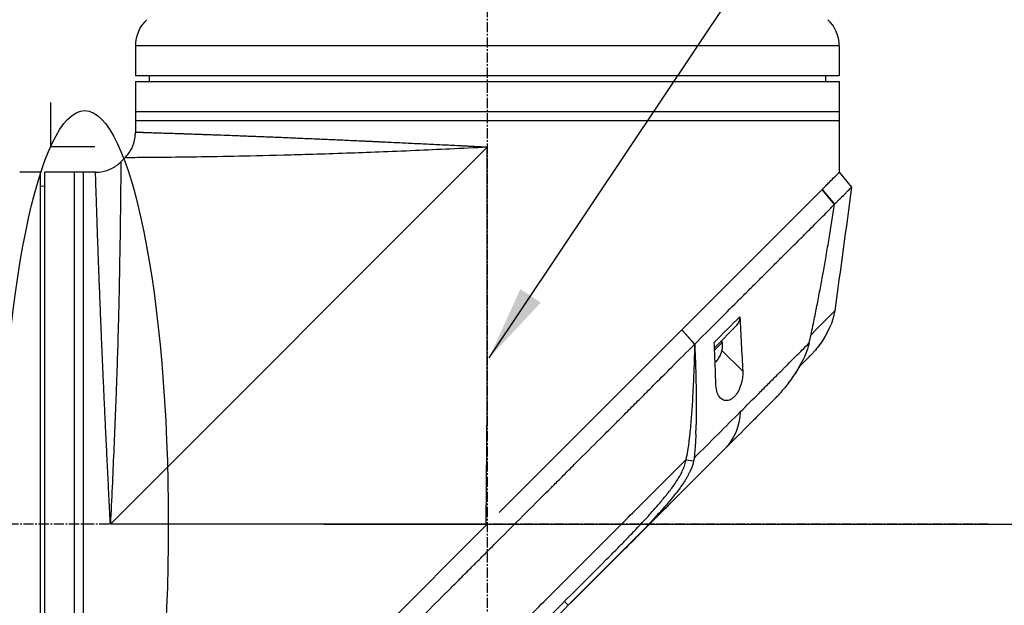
# Model space of a CAD drawing. Header units: millimetres. Extents: x 0 to 4378, y 0 to 2376.
# Tile 216 of 256: x 1566 to 1731, y 1183 to 1281. Entities that reach past the tile are written whole.
import ezdxf

# ---------------------------------------------------------------- set-up
doc = ezdxf.new("R2010")
doc.units = ezdxf.units.MM
doc.header["$LTSCALE"] = 0.2
doc.linetypes.add('CENTER2', pattern=[1.125, 0.75, -0.125, 0.125, -0.125])
doc.layers.add('02_Center Line', color=1, linetype='CENTER2')
doc.layers.add('13_After Rev.Num.', color=6, linetype='Continuous')
doc.styles.add('Rainbow-5.0 Style', font='malgunsl.ttf')
doc.dimstyles.new('Rainbow-5.0 Style', dxfattribs={"dimtxt": 4, "dimasz": 2.5, "dimexe": 1, "dimexo": 1, "dimgap": 1, "dimtad": 1, "dimdsep": 46, "dimtxsty": 'Rainbow-5.0 Style', "dimcen": 0, "dimclrd": 251, "dimclre": 251, "dimclrt": 7, "dimazin": 3, "dimtp": 0.1, "dimtm": 0.1, "dimtfac": 0.61, "dimtmove": 0, "dimatfit": 3, "dimfxl": 1, "dimlwd": -1, "dimlwe": -1, "dimarcsym": 1})

# ---------------------------------------------------------------- blocks, each defined once
blk = doc.blocks.new('A$C20a5dee6')
for p, q in [((58.7, 674.4), (-59.3, 674.4)), ((-59.3, 674.4), (-59.3, 669.4)), ((58.7, 674.4), (58.7, 669.4)), ((58.7, 669.4), (-59.3, 669.4)), ((-57, 669.4), (-57.01, 668.4)), ((56.4, 669.4), (56.41, 668.4)), ((-59.3, 668.4), (-59.3, 659.89)), ((-59.3, 668.4), (58.7, 668.4)), ((58.7, 668.4), (58.7, 653.2)), ((-59.3, 663.4), (58.7, 663.4)), ((-59.3, 661.9), (58.7, 661.9)), ((-63.5, 594.2), (-0.3, 657.4)), ((-3.38, 657.25), (-3.38, 657.25)), ((-1.8, 657.33), (-1.8, 657.33)), ((-0.3, 614.2), (-0.3, 657.4)), ((-61.74, 654.96), (-61.06, 655.64)), ((-75.2, 653.2), (-78.2, 653.2)), ((-75.2, 535.2), (-75.2, 653.2)), ((-74.5, 535.2), (-74.5, 653.2)), ((-65.99, 653.2), (-74.5, 653.2)), ((-69.5, 535.2), (-69.5, 653.2)), ((-68, 535.2), (-68, 653.2)), ((58.71, 653.21), (60.78, 650.72)), ((-75.2, 650.9), (-74.5, 650.91)), ((32.32, 626.82), (55.83, 650.33)), ((55.84, 650.34), (55.83, 650.33)), ((57.92, 647.83), (55.83, 650.33)), ((55.84, 650.34), (57.91, 647.85)), ((57.91, 647.83), (57.91, 647.83)), ((54.7, 644.59), (54.7, 644.59)), ((51.16, 641.06), (51.16, 641.06)), ((49.06, 638.97), (49.06, 638.97)), ((57.94, 629.96), (57.94, 629.96)), ((37.78, 623.79), (41.54, 627.56)), ((38.15, 628.07), (38.15, 628.07)), ((38.46, 628.39), (38.46, 628.39)), ((1.66, 596.16), (32.3, 626.8)), ((32.32, 626.82), (32.3, 626.8)), ((34.45, 624.39), (32.3, 626.8)), ((32.32, 626.82), (34.47, 624.4)), ((34.45, 624.39), (34.47, 624.4)), ((37.74, 624.69), (37.74, 624.69)), ((37.79, 623.39), (39.12, 624.71)), ((38.91, 624.92), (39.12, 624.71)), ((38.67, 622.34), (38.66, 622.35)), ((39.02, 623.33), (42.51, 619.84)), ((53.86, 622.48), (53.86, 622.48)), ((38.05, 621.42), (37.89, 621.58)), ((29.99, 619.93), (29.99, 619.93)), ((-0.48, 594.03), (-0.3, 614.2)), ((47.44, 614.76), (44.43, 611.75)), ((44.92, 612.24), (44.92, 612.24)), ((37.24, 604.57), (13.28, 580.61)), ((33, 605.02), (34.29, 604.82)), ((29.51, 598.83), (29.51, 598.83)), ((27.98, 597.02), (27.98, 597.02)), ((26.47, 593.8), (26.94, 594.27)), ((-0.47, 594.2), (-63.5, 594.2)), ((-22.97, 571.53), (-0.48, 594.02)), ((-0.48, 594.02), (-0.3, 594.2)), ((-0.48, 594.03), (-0.3, 594.2)), ((-0.48, 594.02), (-0.48, 594.03)), ((22.87, 591.53), (22.87, 591.53)), ((12.62, 581.24), (13.28, 580.61)), ((13.28, 580.61), (13.28, 580.61))]:
    blk.add_line(p, q)
for centre, radius, start, end in [((-53.3, 674.4), 6, 133, 180), ((52.7, 674.4), 6, 0, 47), ((34.62, 624.34), 4.52, 333.7131, 4.7607), ((34.62, 624.34), 4.5, 319.6154, 333.7759), ((34.62, 624.34), 4.28, 319.4523, 319.8579)]:
    blk.add_arc(centre, radius, start, end)
for centre, major_axis, ratio, start_param, end_param in [((39.41, 629.68), (2.13, -2.12), 0.723632, 6.280692, 6.957578), ((-42.02, 525.3), (97.82, 97.82), 0.000026, 0.415264, 0.47744), ((2.38, 573.31), (62.35, 62.35), 0.000017, 5.251205, 5.40296), ((3.71, 595.88), (-2.1, 2.14), 0.047046, 2.123062, 2.123097), ((3.47, 570.79), (62.93, 62.93), 0.000051, 1.192389, 1.260494)]:
    blk.add_ellipse(centre, major_axis=major_axis, ratio=ratio, start_param=start_param, end_param=end_param)
for points, knots in [([(-61.06, 655.64), (-60.6, 656.1), (-60.21, 656.64), (-59.64, 657.79), (-59.45, 658.42), (-59.32, 659.33), (-59.3, 659.61), (-59.3, 659.89)], [0, 0, 0, 0, 0.1945418, 0.1945418, 0.385603, 0.385603, 0.4694914, 0.4694914, 0.4694914, 0.4694914]), ([(-0.3, 657.4), (-0.31, 657.4), (-0.34, 657.4), (-0.41, 657.41), (-0.51, 657.41), (-0.66, 657.42), (-0.85, 657.43), (-1.09, 657.44), (-1.39, 657.45), (-1.88, 657.48), (-2.48, 657.51), (-3.21, 657.54), (-3.93, 657.58), (-4.89, 657.63), (-6.09, 657.69), (-7.52, 657.76), (-8.95, 657.83), (-10.37, 657.9), (-12.26, 657.99), (-14.14, 658.08), (-16, 658.17), (-17.16, 658.22), (-18.08, 658.27), (-18.77, 658.3), (-19.46, 658.33), (-20.15, 658.37), (-20.84, 658.4), (-21.75, 658.44), (-22.87, 658.49), (-24.2, 658.55), (-25.95, 658.63), (-28.1, 658.72), (-30.18, 658.81), (-31.82, 658.88), (-33.03, 658.94), (-34.22, 658.99), (-35.4, 659.03), (-36.37, 659.07), (-37.13, 659.1), (-37.89, 659.13), (-38.82, 659.17), (-39.9, 659.21), (-40.96, 659.25), (-42.34, 659.31), (-44, 659.37), (-45.57, 659.43), (-46.77, 659.47), (-47.65, 659.5), (-48.5, 659.53), (-49.32, 659.56), (-49.98, 659.58), (-50.5, 659.6), (-51.01, 659.62), (-51.62, 659.64), (-52.55, 659.67), (-53.64, 659.71), (-54.81, 659.74), (-55.85, 659.78), (-56.61, 659.8), (-57.15, 659.82), (-57.46, 659.83), (-57.69, 659.84), (-57.85, 659.84), (-58.01, 659.85), (-58.21, 659.85), (-58.43, 659.86), (-58.74, 659.87), (-58.98, 659.88), (-59.14, 659.88), (-59.23, 659.88), (-59.28, 659.88), (-59.3, 659.89), (-59.3, 659.89), (-59.3, 659.89), (-59.3, 659.89)], [-0.0000644, -0.0000644, -0.0000644, -0.0000644, -0.0000148, 0.0000348, 0.000134, 0.0003324, 0.0005308, 0.0007292, 0.001126, 0.0015228, 0.0023163, 0.0031099, 0.0039035, 0.0046971, 0.0062842, 0.0078714, 0.0094585, 0.0110457, 0.0126328, 0.0158071, 0.0173942, 0.0189814, 0.019775, 0.0205685, 0.0213621, 0.0221557, 0.0229493, 0.0237428, 0.02533, 0.0269171, 0.0285043, 0.0316786, 0.0348529, 0.03644, 0.0380272, 0.0396143, 0.0412015, 0.0427886, 0.0435822, 0.0443758, 0.0459629, 0.04755, 0.0491372, 0.0507243, 0.0538986, 0.0570729, 0.0586601, 0.0602472, 0.0618344, 0.0634215, 0.0650087, 0.0658022, 0.0665958, 0.068183, 0.0697701, 0.0729444, 0.0761187, 0.079293, 0.0824673, 0.0840544, 0.0856416, 0.0864352, 0.0872287, 0.0880223, 0.0888159, 0.090403, 0.0919902, 0.0951645, 0.0967516, 0.0983388, 0.0999259, 0.1007195, 0.1015131, 0.1015159, 0.1015159, 0.1015159, 0.1015159]), ([(-0.3, 657.4), (-4.57, 657.19), (-8.61, 657.01), (-12.37, 656.84), (-16.58, 656.66), (-20.43, 656.51), (-23.89, 656.39), (-27.91, 656.24), (-31.4, 656.14), (-34.42, 656.06), (-37.77, 655.97), (-40.53, 655.91), (-42.81, 655.87), (-43.07, 655.87), (-43.32, 655.86), (-43.56, 655.86), (-46.41, 655.8), (-48.67, 655.77), (-50.49, 655.75), (-50.67, 655.75), (-50.84, 655.74), (-51.02, 655.74), (-53.24, 655.71), (-54.94, 655.69), (-56.26, 655.68), (-56.35, 655.68), (-56.44, 655.68), (-56.53, 655.68), (-57.19, 655.67), (-57.79, 655.67), (-58.33, 655.66), (-58.68, 655.66), (-59.27, 655.66), (-59.84, 655.65), (-59.87, 655.65), (-59.89, 655.65), (-59.92, 655.65), (-60.39, 655.65), (-60.62, 655.65), (-60.75, 655.64), (-60.97, 655.64), (-61.06, 655.64), (-61.06, 655.64), (-61.06, 655.64), (-61.06, 655.64), (-61.06, 655.64)], [0, 0, 0, 0, 0.0513847, 0.0513847, 0.0513847, 0.1089687, 0.1089687, 0.1089687, 0.1757473, 0.1757473, 0.1757473, 0.25, 0.25, 0.25, 0.2549863, 0.2549863, 0.2549863, 0.3125, 0.3125, 0.3125, 0.3170092, 0.3170092, 0.3170092, 0.375, 0.375, 0.375, 0.3786541, 0.3786541, 0.3786541, 0.40625, 0.40625, 0.40625, 0.4375, 0.4375, 0.4375, 0.4390424, 0.4390424, 0.4390424, 0.46875, 0.46875, 0.46875, 0.5, 0.5, 0.5, 0.5000148, 0.5000148, 0.5000148, 0.5000148]), ([(-65.99, 653.2), (-65.34, 653.2), (-64.68, 653.31), (-63.46, 653.72), (-62.88, 654.02), (-62.15, 654.58), (-61.94, 654.76), (-61.74, 654.96)], [0, 0, 0, 0, 0.1945418, 0.1945418, 0.385603, 0.385603, 0.4694914, 0.4694914, 0.4694914, 0.4694914]), ([(-61.74, 654.96), (-61.74, 654.96), (-61.74, 654.87), (-61.74, 654.66), (-61.75, 654.52), (-61.75, 654.29), (-61.75, 653.82), (-61.75, 653.8), (-61.75, 653.78), (-61.75, 653.77), (-61.76, 653.19), (-61.76, 652.6), (-61.76, 652.29), (-61.77, 651.73), (-61.77, 651.11), (-61.78, 650.43), (-61.78, 650.37), (-61.78, 650.31), (-61.78, 650.26), (-61.79, 648.92), (-61.81, 647.18), (-61.84, 644.92), (-61.84, 644.8), (-61.84, 644.68), (-61.85, 644.56), (-61.87, 642.72), (-61.9, 640.4), (-61.96, 637.46), (-61.96, 637.3), (-61.96, 637.13), (-61.97, 636.96), (-62.01, 634.65), (-62.07, 631.82), (-62.16, 628.32), (-62.23, 625.32), (-62.34, 621.82), (-62.48, 617.8), (-62.49, 617.6), (-62.5, 617.41), (-62.5, 617.21), (-62.62, 613.87), (-62.77, 610.22), (-62.94, 606.27), (-63.1, 602.49), (-63.29, 598.44), (-63.5, 594.2)], [0.5000431, 0.5000431, 0.5000431, 0.5000431, 0.53125, 0.53125, 0.53125, 0.5614637, 0.5614637, 0.5614637, 0.5625, 0.5625, 0.5625, 0.59375, 0.59375, 0.59375, 0.6225557, 0.6225557, 0.6225557, 0.625, 0.625, 0.625, 0.6844623, 0.6844623, 0.6844623, 0.6875, 0.6875, 0.6875, 0.7466289, 0.7466289, 0.7466289, 0.75, 0.75, 0.75, 0.8157706, 0.8157706, 0.8157706, 0.8722986, 0.8722986, 0.8722986, 0.875, 0.875, 0.875, 0.9388377, 0.9388377, 0.9388377, 1, 1, 1, 1]), ([(-78.2, 653.2), (-78.26, 653.2), (-78.31, 653.2), (-78.37, 653.2), (-78.42, 653.2), (-78.47, 653.2), (-78.51, 653.2), (-78.56, 653.2), (-78.59, 653.2), (-78.62, 653.2), (-78.65, 653.2), (-78.68, 653.2), (-78.69, 653.2), (-78.7, 653.2), (-78.7, 653.2), (-78.7, 653.2), (-78.7, 653.2), (-78.7, 653.2), (-78.7, 653.2)], [0, 0, 0, 0, 0.1074676, 0.1074676, 0.1074676, 0.2149351, 0.2149351, 0.2149351, 0.3224051, 0.3224051, 0.3224051, 0.4298767, 0.4298767, 0.4298767, 0.5, 0.5, 0.5, 0.5001155, 0.5001155, 0.5001155, 0.5001155]), ([(-63.5, 594.2), (-63.51, 594.32), (-63.51, 594.44), (-63.52, 594.56), (-63.52, 594.69), (-63.53, 594.81), (-63.54, 594.93), (-63.55, 595.17), (-63.56, 595.41), (-63.57, 595.66), (-63.59, 596.14), (-63.62, 596.62), (-63.64, 597.11), (-63.67, 597.59), (-63.69, 598.07), (-63.71, 598.55), (-63.74, 599.03), (-63.76, 599.51), (-63.79, 599.99), (-63.83, 600.95), (-63.88, 601.9), (-63.93, 602.85), (-63.98, 603.8), (-64.02, 604.74), (-64.07, 605.69), (-64.11, 606.63), (-64.16, 607.56), (-64.2, 608.5), (-64.25, 609.43), (-64.29, 610.36), (-64.34, 611.29), (-64.36, 611.75), (-64.38, 612.21), (-64.4, 612.67), (-64.42, 613.13), (-64.44, 613.59), (-64.47, 614.05), (-64.51, 614.97), (-64.55, 615.87), (-64.59, 616.76), (-64.63, 617.66), (-64.67, 618.54), (-64.71, 619.41), (-64.75, 620.28), (-64.79, 621.14), (-64.82, 621.98), (-64.86, 622.83), (-64.9, 623.66), (-64.93, 624.49), (-64.97, 625.31), (-65, 626.13), (-65.04, 626.93), (-65.07, 627.73), (-65.1, 628.52), (-65.13, 629.3), (-65.15, 629.69), (-65.16, 630.07), (-65.18, 630.45), (-65.2, 630.84), (-65.21, 631.22), (-65.23, 631.59), (-65.26, 632.35), (-65.28, 633.08), (-65.31, 633.8), (-65.34, 634.51), (-65.37, 635.21), (-65.39, 635.89), (-65.42, 636.57), (-65.44, 637.24), (-65.47, 637.88), (-65.49, 638.53), (-65.51, 639.15), (-65.54, 639.76), (-65.56, 640.38), (-65.58, 640.97), (-65.6, 641.54), (-65.62, 642.12), (-65.64, 642.68), (-65.66, 643.22), (-65.67, 643.49), (-65.68, 643.75), (-65.69, 644.01), (-65.7, 644.27), (-65.7, 644.53), (-65.71, 644.78), (-65.73, 645.28), (-65.75, 645.76), (-65.76, 646.21), (-65.78, 646.67), (-65.79, 647.1), (-65.8, 647.51), (-65.82, 647.93), (-65.83, 648.32), (-65.84, 648.68), (-65.85, 649.05), (-65.87, 649.4), (-65.88, 649.72), (-65.89, 650.05), (-65.9, 650.35), (-65.91, 650.63), (-65.91, 650.92), (-65.92, 651.18), (-65.93, 651.41), (-65.94, 651.65), (-65.94, 651.86), (-65.95, 652.06), (-65.96, 652.25), (-65.96, 652.41), (-65.97, 652.56), (-65.97, 652.7), (-65.97, 652.82), (-65.98, 652.91), (-65.98, 653.01), (-65.98, 653.08), (-65.98, 653.13), (-65.98, 653.15), (-65.98, 653.17), (-65.98, 653.18), (-65.99, 653.19), (-65.99, 653.2), (-65.99, 653.2), (-65.99, 653.2), (-65.99, 653.2), (-65.99, 653.2)], [-0.00006369, -0.00006369, -0.00006369, -0.00006369, 0.00029651, 0.00029651, 0.00029651, 0.00065671, 0.00065671, 0.00065671, 0.00137712, 0.00137712, 0.00137712, 0.00281792, 0.00281792, 0.00281792, 0.00425873, 0.00425873, 0.00425873, 0.00569954, 0.00569954, 0.00569954, 0.00858115, 0.00858115, 0.00858115, 0.01146277, 0.01146277, 0.01146277, 0.01434438, 0.01434438, 0.01434438, 0.017226, 0.017226, 0.017226, 0.0186668, 0.0186668, 0.0186668, 0.02010761, 0.02010761, 0.02010761, 0.02298922, 0.02298922, 0.02298922, 0.02587084, 0.02587084, 0.02587084, 0.02875245, 0.02875245, 0.02875245, 0.03163407, 0.03163407, 0.03163407, 0.03451568, 0.03451568, 0.03451568, 0.0373973, 0.0373973, 0.0373973, 0.0388381, 0.0388381, 0.0388381, 0.04027891, 0.04027891, 0.04027891, 0.04316053, 0.04316053, 0.04316053, 0.04604214, 0.04604214, 0.04604214, 0.04892569, 0.04892569, 0.04892569, 0.05180537, 0.05180537, 0.05180537, 0.05468698, 0.05468698, 0.05468698, 0.0575686, 0.0575686, 0.0575686, 0.0590094, 0.0590094, 0.0590094, 0.06045021, 0.06045021, 0.06045021, 0.06333183, 0.06333183, 0.06333183, 0.06621344, 0.06621344, 0.06621344, 0.06909505, 0.06909505, 0.06909505, 0.07197667, 0.07197667, 0.07197667, 0.07485819, 0.07485819, 0.07485819, 0.0777399, 0.0777399, 0.0777399, 0.08062151, 0.08062151, 0.08062151, 0.08350313, 0.08350313, 0.08350313, 0.08638474, 0.08638474, 0.08638474, 0.08926636, 0.08926636, 0.08926636, 0.09070485, 0.09070485, 0.09070485, 0.09214797, 0.09214797, 0.09214797, 0.09214861, 0.09214861, 0.09214861, 0.09214861]), ([(55.84, 650.34), (55.95, 650.45), (56.07, 650.57), (56.17, 650.67), (56.28, 650.78), (56.38, 650.88), (56.48, 650.98), (56.58, 651.08), (56.68, 651.18), (56.78, 651.28), (56.88, 651.38), (56.97, 651.47), (57.06, 651.56), (57.41, 651.91), (57.71, 652.21), (57.95, 652.45), (58.2, 652.7), (58.39, 652.89), (58.51, 653.01), (58.64, 653.14), (58.71, 653.21), (58.71, 653.21)], [-1, -1, -1, -1, -0.9375, -0.9375, -0.9375, -0.875, -0.875, -0.875, -0.8125, -0.8125, -0.8125, -0.75, -0.75, -0.75, -0.5, -0.5, -0.5, -0.25, -0.25, -0.25, 0, 0, 0, 0]), ([(57.91, 647.85), (57.99, 647.93), (58.07, 648.01), (58.23, 648.17), (58.33, 648.26), (58.52, 648.45), (58.66, 648.59), (58.82, 648.76), (58.84, 648.78), (59.03, 648.97), (59.33, 649.26), (59.77, 649.7), (59.9, 649.84), (60.27, 650.2), (60.46, 650.39), (60.65, 650.58), (60.7, 650.62), (60.77, 650.69), (60.79, 650.71), (60.78, 650.72)], [-1.925983, -1.925983, -1.925983, -1.925983, -1.875869, -1.875869, -1.820686, -1.820686, -1.653095, -1.653095, -1.624088, -1.624088, -1.164895, -1.164895, -0.929585, -0.929585, -0.463526, -0.463526, -0.231599, -0.231599, 0, 0, 0, 0]), ([(34.47, 624.4), (36.94, 626.86), (39.33, 629.25), (41.62, 631.54), (42.19, 632.11), (42.75, 632.68), (43.31, 633.23), (43.87, 633.79), (44.42, 634.34), (44.97, 634.88), (45.24, 635.15), (45.51, 635.42), (45.77, 635.69), (46.04, 635.95), (46.31, 636.21), (46.57, 636.48), (46.84, 636.74), (47.1, 637), (47.35, 637.26), (47.61, 637.52), (47.86, 637.78), (48.12, 638.03), (48.62, 638.54), (49.13, 639.03), (49.62, 639.52), (50.1, 640), (50.58, 640.48), (51.05, 640.94), (51.51, 641.41), (51.97, 641.86), (52.41, 642.3), (52.85, 642.74), (53.28, 643.17), (53.69, 643.58), (54.52, 644.41), (55.29, 645.19), (56, 645.89), (56.71, 646.6), (57.35, 647.26), (57.92, 647.83)], [0, 0, 0, 0, 0.25, 0.25, 0.25, 0.3125, 0.3125, 0.3125, 0.375, 0.375, 0.375, 0.40625, 0.40625, 0.40625, 0.4375, 0.4375, 0.4375, 0.46875, 0.46875, 0.46875, 0.5, 0.5, 0.5, 0.5625, 0.5625, 0.5625, 0.625, 0.625, 0.625, 0.6875, 0.6875, 0.6875, 0.75, 0.75, 0.75, 0.875, 0.875, 0.875, 1, 1, 1, 1]), ([(53.66, 624.59), (53.87, 625.51), (54.07, 626.44), (54.26, 627.38), (54.27, 627.43), (54.28, 627.48), (54.29, 627.53), (54.48, 628.43), (54.67, 629.33), (54.85, 630.23), (54.87, 630.32), (54.88, 630.42), (54.9, 630.51), (55.08, 631.39), (55.25, 632.26), (55.41, 633.14), (55.44, 633.26), (55.46, 633.39), (55.48, 633.52), (55.65, 634.38), (55.8, 635.24), (55.96, 636.1), (55.99, 636.24), (56.01, 636.39), (56.04, 636.54), (56.19, 637.39), (56.34, 638.24), (56.49, 639.1), (56.49, 639.13), (56.5, 639.17), (56.51, 639.2), (56.67, 640.18), (56.84, 641.15), (57, 642.12), (57.32, 644.03), (57.62, 645.94), (57.92, 647.83)], [0, 0, 0, 0, 0.1206948, 0.1206948, 0.1206948, 0.1274688, 0.1274688, 0.1274688, 0.2438816, 0.2438816, 0.2438816, 0.256112, 0.256112, 0.256112, 0.3692231, 0.3692231, 0.3692231, 0.3854414, 0.3854414, 0.3854414, 0.4964218, 0.4964218, 0.4964218, 0.5152549, 0.5152549, 0.5152549, 0.6251524, 0.6251524, 0.6251524, 0.6298026, 0.6298026, 0.6298026, 0.7550606, 0.7550606, 0.7550606, 1, 1, 1, 1]), ([(42.04, 628.99), (42.12, 627.47), (42.2, 625.94), (42.36, 622.87), (42.44, 621.35), (42.51, 619.84)], [0.000001, 0.000001, 0.000001, 0.000001, 0.550472, 0.550472, 1.110624, 1.110624, 1.110624, 1.110624]), ([(-30.48, 559.44), (-29.32, 560.61), (-28.04, 561.89), (-26.65, 563.28), (-25.53, 564.41), (-24.22, 565.71), (-22.71, 567.22), (-22.53, 567.4), (-22.15, 567.78), (-21.56, 568.37), (-21.31, 568.61), (-21.03, 568.9), (-20.71, 569.21), (-19.89, 570.04), (-19.21, 570.71), (-18.7, 571.22), (-17.63, 572.28), (-16.28, 573.64), (-14.63, 575.29), (-13.83, 576.09), (-13.03, 576.89), (-12.24, 577.68), (-11.66, 578.26), (-11.09, 578.84), (-10.51, 579.41), (-9.14, 580.79), (-7.75, 582.18), (-6.37, 583.56), (-5.87, 584.07), (-5.27, 584.66), (-4.58, 585.35), (-3.77, 586.17), (-3.15, 586.78), (-2.74, 587.2), (-2.48, 587.46), (-2.3, 587.64), (-2.2, 587.74), (-1.5, 588.43), (-0.81, 589.13), (-0.11, 589.83), (0.82, 590.77), (1.52, 591.46), (1.98, 591.92), (2, 591.94), (2.02, 591.97), (2.04, 591.99), (3.41, 593.36), (4.78, 594.72), (6.16, 596.1), (6.39, 596.33), (6.61, 596.55), (6.83, 596.78), (8.12, 598.06), (9.29, 599.24), (10.33, 600.27), (10.61, 600.55), (11.07, 601.01), (11.73, 601.67), (11.94, 601.88), (12.17, 602.1), (12.41, 602.35), (13.28, 603.21), (13.97, 603.9), (14.48, 604.42), (16.01, 605.94), (17.38, 607.31), (18.6, 608.53), (19.34, 609.26), (20.13, 610.05), (20.97, 610.89), (21.52, 611.44), (22.09, 612.01), (22.67, 612.6), (23.35, 613.27), (24.02, 613.95), (24.69, 614.61), (25.36, 615.28), (26.02, 615.95), (26.68, 616.61), (27.08, 617.01), (27.47, 617.4), (27.83, 617.77), (28.91, 618.84), (29.83, 619.77), (30.62, 620.55), (31.85, 621.79), (33.14, 623.07), (34.45, 624.39)], [-1, -1, -1, -1, -0.9375, -0.9375, -0.9375, -0.875, -0.875, -0.875, -0.8528979, -0.8528979, -0.8528979, -0.84375, -0.84375, -0.84375, -0.8125, -0.8125, -0.8125, -0.75, -0.75, -0.75, -0.7138981, -0.7138981, -0.7138981, -0.6875, -0.6875, -0.6875, -0.625, -0.625, -0.625, -0.5982143, -0.5982143, -0.5982143, -0.5763525, -0.5763525, -0.5763525, -0.5625, -0.5625, -0.5625, -0.53125, -0.53125, -0.53125, -0.5, -0.5, -0.5, -0.4990096, -0.4990096, -0.4990096, -0.4375, -0.4375, -0.4375, -0.4283694, -0.4283694, -0.4283694, -0.375, -0.375, -0.375, -0.3512462, -0.3512462, -0.3512462, -0.34375, -0.34375, -0.34375, -0.3125, -0.3125, -0.3125, -0.25, -0.25, -0.25, -0.2121786, -0.2121786, -0.2121786, -0.1875, -0.1875, -0.1875, -0.15625, -0.15625, -0.15625, -0.125, -0.125, -0.125, -0.1091039, -0.1091039, -0.1091039, -0.0625, -0.0625, -0.0625, 0, 0, 0, 0]), ([(34.45, 624.39), (34.45, 624.19), (34.44, 623.99), (34.41, 622.53), (34.37, 621.27), (34.27, 618.77), (34.22, 617.5), (34.06, 614.46), (33.93, 612.44), (33.69, 609.77), (33.59, 608.83), (33.4, 607.41), (33.33, 606.94), (33.17, 605.96), (33.08, 605.5), (33, 605.02)], [-2.140307, -2.140307, -2.140307, -2.140307, -2.071245, -2.071245, -1.648117, -1.648117, -1.228346, -1.228346, -0.636843, -0.636843, -0.321811, -0.321811, -0.164589, -0.164589, 0, 0, 0, 0]), ([(34.47, 624.4), (34.53, 622.88), (34.59, 621.36), (34.63, 619.84), (34.68, 618.2), (34.71, 616.56), (34.73, 614.91), (34.73, 614.09), (34.74, 613.26), (34.73, 612.43), (34.73, 611.93), (34.72, 611.42), (34.71, 610.92)], [-1, -1, -1, -1, -0.7573218, -0.7573218, -0.7573218, -0.4967513, -0.4967513, -0.4967513, -0.3664661, -0.3664661, -0.3664661, -0.2872955, -0.2872955, -0.2872955, -0.2872955]), ([(38.03, 617.53), (37.98, 618.73), (37.94, 619.91), (37.84, 622.3), (37.79, 623.5), (37.74, 624.69)], [0.000001, 0.000001, 0.000001, 0.000001, 0.4368792, 0.4368792, 0.8702118, 0.8702118, 0.8702118, 0.8702118]), ([(42.1, 613.02), (43.19, 614.12), (44.27, 615.2), (45.31, 616.24), (45.57, 616.5), (45.83, 616.76), (46.09, 617.02), (46.35, 617.28), (46.6, 617.53), (46.86, 617.79), (47.36, 618.29), (47.86, 618.79), (48.35, 619.28), (48.59, 619.52), (48.83, 619.76), (49.07, 620), (49.19, 620.12), (49.31, 620.24), (49.43, 620.36), (49.55, 620.48), (49.67, 620.6), (49.78, 620.71), (50.02, 620.95), (50.25, 621.18), (50.47, 621.4), (50.7, 621.63), (50.93, 621.86), (51.15, 622.08), (51.37, 622.3), (51.59, 622.52), (51.81, 622.74), (52.02, 622.95), (52.24, 623.17), (52.45, 623.38), (52.86, 623.79), (53.27, 624.2), (53.66, 624.59)], [-1, -1, -1, -1, -0.75, -0.75, -0.75, -0.6875, -0.6875, -0.6875, -0.625, -0.625, -0.625, -0.5, -0.5, -0.5, -0.4375, -0.4375, -0.4375, -0.40625, -0.40625, -0.40625, -0.375, -0.375, -0.375, -0.3125, -0.3125, -0.3125, -0.25, -0.25, -0.25, -0.1875, -0.1875, -0.1875, -0.125, -0.125, -0.125, 0, 0, 0, 0]), ([(53.66, 624.59), (53.53, 624.02), (53.15, 622.46), (51.24, 619.35), (50.76, 618.66), (49.77, 617.34), (49.24, 616.69), (48.69, 616.07)], [0.0000064, 0.0000064, 0.0000064, 0.0000064, 0.1740467, 0.1740467, 0.2246228, 0.2246228, 0.2745832, 0.2745832, 0.2745832, 0.2745832]), ([(55.45, 624.38), (55.22, 624.04), (54.97, 623.72), (54.57, 623.25), (54.44, 623.09), (54.23, 622.86), (54.16, 622.79), (54.05, 622.67), (54.02, 622.64), (53.96, 622.58), (53.95, 622.56), (53.92, 622.54), (53.92, 622.53), (53.91, 622.52), (53.9, 622.52), (53.89, 622.51), (53.89, 622.51), (53.88, 622.5), (53.88, 622.5), (53.88, 622.49), (53.87, 622.49), (53.87, 622.49)], [0, 0, 0, 0, 0.122831, 0.122831, 0.1845131, 0.1845131, 0.2153748, 0.2153748, 0.2308711, 0.2308711, 0.2389075, 0.2389075, 0.241325, 0.241325, 0.2434836, 0.2434836, 0.2455022, 0.2455022, 0.2490388, 0.2490388, 0.2528112, 0.2528112, 0.2528112, 0.2528112]), ([(53.84, 622.46), (53.79, 622.4), (53.55, 622.16), (52.87, 621.48), (52.47, 621.09), (52.01, 620.62)], [0, 0, 0, 0, 0.5052438, 0.5052438, 0.9155276, 0.9155276, 0.9155276, 0.9155276]), ([(52.98, 621.6), (53.08, 621.7), (53.18, 621.79), (53.26, 621.88), (53.43, 622.05), (53.57, 622.19), (53.66, 622.28)], [-1, -1, -1, -1, -0.662973, -0.662973, -0.662973, 0, 0, 0, 0]), ([(42.51, 619.84), (42.52, 619.56), (42.52, 619.26), (42.46, 618.62), (42.4, 618.27), (42.2, 617.49), (42.05, 617.05), (41.74, 616.43), (41.62, 616.23), (41.39, 615.91), (41.29, 615.78), (41.06, 615.53), (40.94, 615.42), (40.65, 615.19), (40.47, 615.09), (40, 614.91), (39.73, 614.9), (39.22, 615.02), (38.98, 615.16), (38.56, 615.59), (38.38, 615.89), (38.12, 616.63), (38.04, 617.06), (38.03, 617.53)], [-1.233507, -1.233507, -1.233507, -1.233507, -1.130725, -1.130725, -1.019151, -1.019151, -0.880702, -0.880702, -0.809203, -0.809203, -0.755026, -0.755026, -0.69834, -0.69834, -0.615166, -0.615166, -0.479801, -0.479801, -0.336168, -0.336168, -0.170407, -0.170407, -0.000001, -0.000001, -0.000001, -0.000001]), ([(52.01, 620.62), (51.78, 620.22), (51.53, 619.83), (51.28, 619.44), (50.89, 618.85), (50.48, 618.27), (50.05, 617.71), (49.91, 617.54), (49.78, 617.36), (49.64, 617.19)], [-0.5669024, -0.5669024, -0.5669024, -0.5669024, -0.4270987, -0.4270987, -0.4270987, -0.2135493, -0.2135493, -0.2135493, -0.1470183, -0.1470183, -0.1470183, -0.1470183]), ([(47.66, 614.98), (47.81, 615.13), (47.96, 615.28), (48.3, 615.65), (48.5, 615.86), (48.69, 616.07)], [0.02321, 0.02321, 0.02321, 0.02321, 0.0865317, 0.0865317, 0.1730601, 0.1730601, 0.1730601, 0.1730601]), ([(34.66, 609.32), (34.67, 609.53), (34.68, 609.73), (34.68, 609.93), (34.69, 609.95), (34.69, 609.97), (34.69, 609.99), (34.69, 610.07), (34.69, 610.15), (34.69, 610.22), (34.7, 610.46), (34.71, 610.69), (34.71, 610.92)], [0.00589664, 0.00589664, 0.00589664, 0.00589664, 0.006613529, 0.006613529, 0.006613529, 0.006685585, 0.006685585, 0.006685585, 0.006959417, 0.006959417, 0.006959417, 0.00777951, 0.00777951, 0.00777951, 0.00777951]), ([(34.66, 609.32), (34.64, 608.68), (34.61, 608.04), (34.56, 607.4), (34.53, 606.97), (34.5, 606.54), (34.46, 606.11), (34.44, 605.9), (34.42, 605.68), (34.39, 605.47), (34.39, 605.41), (34.38, 605.36), (34.37, 605.3)], [-0.2047521, -0.2047521, -0.2047521, -0.2047521, -0.1058955, -0.1058955, -0.1058955, -0.0407529, -0.0407529, -0.0407529, -0.0081816, -0.0081816, -0.0081816, 0, 0, 0, 0]), ([(-11.13, 560.89), (-9.04, 562.98), (-6.92, 565.1), (-4.77, 567.25), (-2.62, 569.4), (-0.45, 571.57), (1.74, 573.76), (3.93, 575.95), (6.13, 578.15), (8.34, 580.36), (9.44, 581.46), (10.54, 582.56), (11.65, 583.67), (12.76, 584.78), (13.88, 585.9), (14.96, 586.98), (16.04, 588.06), (17.08, 589.1), (18.13, 590.14), (20.12, 592.14), (22.13, 594.15), (24.1, 596.12), (25.61, 597.63), (27.11, 599.13), (28.6, 600.62), (30.08, 602.1), (31.55, 603.57), (33, 605.02)], [0, 0, 0, 0, 0.1448174, 0.1448174, 0.1448174, 0.2896349, 0.2896349, 0.2896349, 0.4344523, 0.4344523, 0.4344523, 0.506861, 0.506861, 0.506861, 0.5792697, 0.5792697, 0.5792697, 0.6516784, 0.6516784, 0.6516784, 0.7896349, 0.7896349, 0.7896349, 0.8948175, 0.8948175, 0.8948175, 1, 1, 1, 1]), ([(19.7, 588.32), (20.17, 588.79), (20.64, 589.26), (21.11, 589.74), (21.35, 589.97), (21.58, 590.21), (21.81, 590.45), (22.05, 590.69), (22.28, 590.92), (22.51, 591.16), (22.98, 591.64), (23.44, 592.12), (23.9, 592.6), (24.83, 593.56), (25.74, 594.53), (26.64, 595.52), (27.08, 596.01), (27.53, 596.5), (27.96, 597), (28.4, 597.51), (28.83, 598.01), (29.25, 598.52), (29.67, 599.03), (30.09, 599.54), (30.48, 600.07), (30.68, 600.33), (30.87, 600.59), (31.06, 600.86), (31.24, 601.12), (31.42, 601.39), (31.59, 601.66), (31.93, 602.2), (32.23, 602.75), (32.48, 603.31), (32.6, 603.59), (32.71, 603.87), (32.8, 604.16), (32.85, 604.3), (32.89, 604.44), (32.92, 604.59), (32.96, 604.73), (32.99, 604.88), (33, 605.02)], [-0.9836552, -0.9836552, -0.9836552, -0.9836552, -0.8942433, -0.8942433, -0.8942433, -0.8495311, -0.8495311, -0.8495311, -0.8048189, -0.8048189, -0.8048189, -0.7153946, -0.7153946, -0.7153946, -0.5365459, -0.5365459, -0.5365459, -0.4471216, -0.4471216, -0.4471216, -0.3576972, -0.3576972, -0.3576972, -0.2682729, -0.2682729, -0.2682729, -0.2235607, -0.2235607, -0.2235607, -0.1788486, -0.1788486, -0.1788486, -0.0894242, -0.0894242, -0.0894242, -0.0447121, -0.0447121, -0.0447121, -0.022356, -0.022356, -0.022356, 0, 0, 0, 0]), ([(34.29, 604.82), (34.2, 604.33), (34.02, 603.77), (33.65, 602.97), (33.58, 602.83), (33.43, 602.53), (33.34, 602.37), (33.16, 602.05), (33.06, 601.88), (32.85, 601.54), (32.74, 601.37), (32.23, 600.6), (31.8, 600.02), (31.08, 599.09), (30.8, 598.76), (30.17, 597.99), (29.78, 597.53), (29.02, 596.67), (28.65, 596.24), (27.86, 595.37), (27.46, 594.94), (26.63, 594.06), (26.21, 593.61), (25.55, 592.93), (25.32, 592.69), (24.86, 592.21), (24.62, 591.96), (23.85, 591.18), (23.33, 590.65), (22.81, 590.13), (22.74, 590.06), (22.68, 590.01)], [0, 0, 0, 0, 0.166642, 0.166642, 0.202724, 0.202724, 0.243109, 0.243109, 0.287119, 0.287119, 0.331501, 0.331501, 0.492861, 0.492861, 0.584529, 0.584529, 0.704765, 0.704765, 0.820318, 0.820318, 0.936351, 0.936351, 1.057692, 1.057692, 1.122476, 1.122476, 1.189603, 1.189603, 1.342252, 1.342252, 1.371829, 1.371829, 1.371829, 1.371829]), ([(34.37, 605.3), (34.37, 605.25), (34.36, 605.19), (34.35, 605.14), (34.33, 605.03), (34.32, 604.92), (34.29, 604.82)], [-1, -1, -1, -1, -0.667725, -0.667725, -0.667725, 0, 0, 0, 0]), ([(22.68, 590.01), (21.82, 589.14), (20.22, 587.55), (16.42, 583.74), (14.85, 582.18), (13.28, 580.61)], [-1.613582, -1.613582, -1.613582, -1.613582, -0.664785, -0.664785, 0, 0, 0, 0]), ([(22.69, 590.01), (22.75, 590.07), (22.81, 590.13), (22.87, 590.19), (23.05, 590.37), (23.24, 590.56), (23.43, 590.75)], [-0.99993686, -0.99993686, -0.99993686, -0.99993686, -0.98725245, -0.98725245, -0.98725245, -0.94780834, -0.94780834, -0.94780834, -0.94780834]), ([(13.28, 580.61), (11.72, 579.04), (10.15, 577.47), (8.19, 575.52), (7.8, 575.12), (6.78, 574.1), (6.23, 573.55), (5.35, 572.68), (5.06, 572.38), (4.61, 571.93), (4.47, 571.79), (4.18, 571.5), (4.03, 571.36), (3.89, 571.21)], [-1.142804, -1.142804, -1.142804, -1.142804, -0.592912, -0.592912, -0.45543, -0.45543, -0.23364, -0.23364, -0.121763, -0.121763, -0.062324, -0.062324, -0.00003, -0.00003, -0.00003, -0.00003])]:
    blk.add_open_spline(points, degree=3, knots=knots)
for points in [[(-65.99, 653.2), (-65.99, 653.2), (-65.99, 653.2), (-65.99, 653.2)], [(60.78, 650.72), (59.83, 643.8), (58.89, 636.88), (57.94, 629.96)], [(57.92, 647.83), (57.92, 647.84), (57.91, 647.84), (57.91, 647.85)], [(37.74, 624.69), (39.21, 626.16), (40.64, 627.6), (42.04, 628.99)], [(53.97, 625.98), (56.33, 628.35), (57.9, 629.92), (57.94, 629.96)], [(57.94, 629.96), (57.7, 628.19), (56.7, 626.12), (55.48, 624.41)], [(55.48, 624.41), (55.47, 624.4), (55.46, 624.39), (55.45, 624.38)], [(53.66, 622.28), (53.77, 622.39), (53.84, 622.46), (53.86, 622.48)], [(53.86, 622.48), (53.86, 622.48), (53.86, 622.47), (53.84, 622.46)], [(53.87, 622.49), (53.87, 622.48), (53.87, 622.48), (53.86, 622.48)], [(52.77, 621.39), (52.85, 621.46), (52.92, 621.53), (52.98, 621.6)], [(47.66, 614.98), (45.13, 612.46), (42.52, 609.83), (39.54, 606.86)], [(47.62, 614.94), (46.76, 614.08), (45.86, 613.18), (44.92, 612.24)], [(47.72, 615.04), (47.64, 614.97), (47.57, 614.89), (47.49, 614.81)], [(42.1, 613.02), (42.06, 610.7), (40.97, 608.29), (39.54, 606.86)], [(44.92, 612.24), (44.47, 611.79), (44, 611.32), (43.53, 610.85)], [(44.84, 612.16), (44.87, 612.19), (44.89, 612.22), (44.92, 612.24)], [(39.54, 606.86), (35.55, 602.87), (31.28, 598.6), (26.94, 594.27)], [(38.14, 605.46), (36.61, 603.94), (35.06, 602.38), (33.48, 600.81)], [(33.48, 600.81), (30.22, 597.54), (26.84, 594.16), (23.43, 590.75)], [(33.47, 600.79), (33.47, 600.8), (33.48, 600.8), (33.48, 600.81)], [(26.47, 593.8), (25.24, 592.57), (24.01, 591.33), (22.77, 590.09)], [(19.7, 588.32), (15.22, 583.83), (10.66, 579.28), (6.18, 574.8)]]:
    blk.add_open_spline(points, degree=3)
at = {"layer": '02_Center Line', "ltscale": 11.288275}
for p, q in [((-0.3, 1039.03), (-0.3, 522.78)), ((83.64, 594.2), (-236.26, 594.2))]:
    blk.add_line(p, q, dxfattribs=at)
blk = doc.blocks.new('*D145')
at = {"color": 251, "linetype": 'ByBlock', "transparency": 16777216}
for p, q in [((1617.45, 1196.46), (1769.2, 1196.46)), ((1765.2, 781.46), (1765.2, 1186.46)), ((1617.45, 771.46), (1769.2, 771.46))]:
    blk.add_line(p, q, dxfattribs=at)
at = {"color": 251, "transparency": 16777216}
for points in [[(1763.53, 1186.46), (1766.87, 1186.46), (1765.2, 1196.46)], [(1763.53, 781.46), (1766.87, 781.46), (1765.2, 771.46)]]:
    blk.add_solid(points, dxfattribs=at)
at = {"layer": 'Defpoints', "color": 0, "transparency": 16777216}
for p in [(1613.45, 1196.46), (1765.2, 1196.46), (1613.45, 771.46)]:
    blk.add_point(p, dxfattribs=at)
at = {"color": 7, "transparency": 16777216, "insert": (1752.93, 983.96), "char_height": 16, "attachment_point": 5, "rotation": 90, "style": 'Rainbow-5.0 Style'}
blk.add_mtext('425', dxfattribs=at)
blk = doc.blocks.new('*D146')
at = {"color": 251, "linetype": 'ByBlock', "transparency": 16777216}
for p, q in [((1699.24, 1588.46), (1769.2, 1588.46)), ((1765.2, 1206.46), (1765.2, 1578.46)), ((1617.36, 1196.46), (1769.2, 1196.46))]:
    blk.add_line(p, q, dxfattribs=at)
at = {"color": 251, "transparency": 16777216}
for points in [[(1763.53, 1578.46), (1766.87, 1578.46), (1765.2, 1588.46)], [(1763.53, 1206.46), (1766.87, 1206.46), (1765.2, 1196.46)]]:
    blk.add_solid(points, dxfattribs=at)
at = {"layer": 'Defpoints', "color": 0, "transparency": 16777216}
for p in [(1695.24, 1588.46), (1765.2, 1588.46), (1613.36, 1196.46)]:
    blk.add_point(p, dxfattribs=at)
at = {"color": 7, "transparency": 16777216, "insert": (1752.92, 1392.46), "char_height": 16, "attachment_point": 5, "rotation": 90, "style": 'Rainbow-5.0 Style'}
blk.add_mtext('392', dxfattribs=at)
blk = doc.blocks.new('*D151')
at = {"color": 251, "linetype": 'ByBlock', "transparency": 16777216}
for p, q in [((1649.05, 1699.16), (1818.7, 1699.16)), ((1814.7, 781.46), (1814.7, 1689.16)), ((1649.05, 771.46), (1818.7, 771.46))]:
    blk.add_line(p, q, dxfattribs=at)
at = {"color": 251, "transparency": 16777216}
for points in [[(1813.03, 1689.16), (1816.36, 1689.16), (1814.7, 1699.16)], [(1813.03, 781.46), (1816.36, 781.46), (1814.7, 771.46)]]:
    blk.add_solid(points, dxfattribs=at)
at = {"layer": 'Defpoints', "color": 0, "transparency": 16777216}
for p in [(1645.05, 1699.16), (1814.7, 1699.16), (1645.05, 771.46)]:
    blk.add_point(p, dxfattribs=at)
at = {"color": 7, "transparency": 16777216, "insert": (1802.42, 1235.31), "char_height": 16, "attachment_point": 5, "rotation": 90, "style": 'Rainbow-5.0 Style'}
blk.add_mtext('927.7', dxfattribs=at)
blk = doc.blocks.new('*D152')
at = {"color": 251, "linetype": 'ByBlock', "transparency": 16777216}
for p, q in [((1496.65, 1260.07), (1496.65, 1396.68)), ((1645.05, 1395.45), (1645.05, 1388.68)), ((1635.05, 1392.68), (1506.65, 1392.68))]:
    blk.add_line(p, q, dxfattribs=at)
at = {"color": 251, "transparency": 16777216}
for points in [[(1506.65, 1394.35), (1506.65, 1391.02), (1496.65, 1392.68)], [(1635.05, 1394.35), (1635.05, 1391.02), (1645.05, 1392.68)]]:
    blk.add_solid(points, dxfattribs=at)
at = {"layer": 'Defpoints', "color": 0, "transparency": 16777216}
for p in [(1645.05, 1399.45), (1496.65, 1392.68), (1496.65, 1256.07)]:
    blk.add_point(p, dxfattribs=at)
at = {"color": 7, "transparency": 16777216, "insert": (1570.85, 1405), "char_height": 16, "attachment_point": 5, "style": 'Rainbow-5.0 Style'}
blk.add_mtext('148.4', dxfattribs=at)
blk = doc.blocks.new('Blk$L1P0-3O23B')
for q in [(63.35, -1.67), (70.72, 5.7)]:
    blk.add_line((63.35, 5.7), q)
blk.add_ellipse((0, 0), major_axis=(69.35, 0), ratio=0.201954)

msp = doc.modelspace()

# ---------------------------------------------------------------- block references
msp.add_blockref('A$C20a5dee6', (1645.046, 602.257))
at = {"layer": '13_After Rev.Num.', "rotation": 90}
msp.add_blockref('Blk$L1P0-3O23B', (1577.255, 1196.455), dxfattribs=at)

# ---------------------------------------------------------------- dimensions: what is measured, and where the dimension line sits
for base, p1, p2, picture, middle in [((1814.696, 1699.157), (1645.046, 771.457), (1645.046, 1699.157), '*D151', (1802.424, 1235.307)), ((1765.201, 1588.457), (1613.359, 1196.457), (1695.244, 1588.457), '*D146', (1752.924, 1392.457)), ((1765.201, 1196.457), (1613.446, 771.457), (1613.446, 1196.457), '*D145', (1752.929, 983.957))]:
    dim = msp.add_linear_dim(base=base, p1=p1, p2=p2, angle=90, dimstyle='Rainbow-5.0 Style', override={"dimscale": 4, "dimtol": 0, "dimlim": 0, "dimtp": 0.1, "dimtm": 0.1, "dimtfac": 0.61, "dimtdec": 2, "dimtolj": 0, "dimtzin": 8})
    dim.commit()
    dim.dimension.update_dxf_attribs({"geometry": picture, "text_midpoint": middle})
dim = msp.add_linear_dim(base=(1496.646, 1392.683), p1=(1645.046, 1399.45), p2=(1496.646, 1256.073), dimstyle='Rainbow-5.0 Style', override={"dimscale": 4, "dimtol": 0, "dimlim": 0, "dimtp": 0.1, "dimtm": 0.1, "dimtfac": 0.61, "dimtdec": 2, "dimtolj": 0, "dimtzin": 8})
dim.commit()
dim.dimension.update_dxf_attribs({"geometry": '*D152', "text_midpoint": (1570.846, 1405.004)})

# ---------------------------------------------------------------- leaders
msp.add_leader([(1645.046, 1224.357), (1864.122, 1551.924)], dimstyle='Rainbow-5.0 Style', override={"dimscale": 5, "dimgap": 1, "dimtad": 1})

doc.saveas('drawing.dxf')
